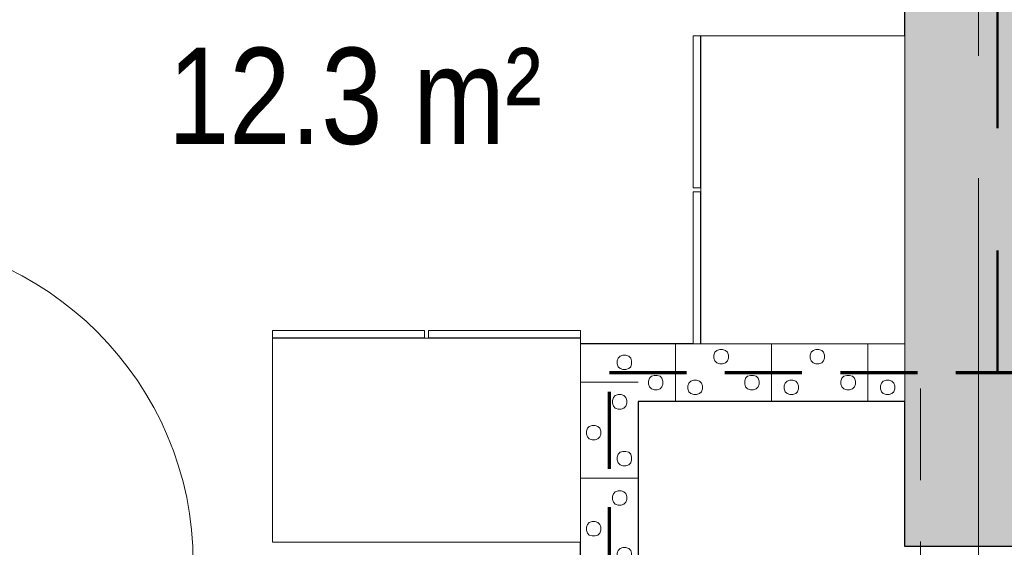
# Model space of a CAD drawing. Header units: millimetres. Extents: x -2180 to 91692, y -6418 to 21859.
# Tile 99 of 256: x 21509 to 24067, y 13223 to 14594. Entities that reach past the tile are written whole.
import ezdxf

# ---------------------------------------------------------------- set-up
doc = ezdxf.new("R2010")
doc.units = ezdxf.units.MM
for name, pattern in [('Dash', [635, 317.5, -317.5]), ('EST_Dash_2_1_', [300, 200, -100]), ('Grid Line 1_2_', [2222.5, 1270, -317.5, 317.5, -317.5]), ('Overhead', [396.875, 238.125, -158.75])]:
    doc.linetypes.add(name, pattern=pattern)
for name, color, linetype, lineweight in [('_Overhead_', 7, 'Overhead', 9), ('Common Edges', 7, 'Continuous', 9), ('Cut Pattern-3', 7, 'Continuous', 9), ('Doors', 7, 'Continuous', 9), ('Doors-2', 7, 'Continuous', 18), ('Grids-1', 7, 'Grid Line 1_2_', 9), ('Plan Swing', 7, 'Continuous', 9), ('Room Tags', 7, 'Continuous', 9), ('Walls-1', 7, 'Continuous', 25)]:
    doc.layers.add(name, color=color, linetype=linetype, lineweight=lineweight)
for name, color, linetype, lineweight, true_color in [('_Tuletõkketsoon', 1, 'Dash', 50, 0xff0000), ('Cut Pattern-2', 7, 'Continuous', 25, 0x787878), ('Doors-1', 7, 'Continuous', 9, 0x7b918a), ('Furniture-3', 7, 'Continuous', 9, 0xd4d4d4), ('SMA_Tuletõkkesektsioon', 1, 'EST_Dash_2_1_', 70, 0xff0000)]:
    doc.layers.add(name, color=color, linetype=linetype, lineweight=lineweight, true_color=true_color)
doc.styles.add('Swis721 Cn BT', font='swissc.ttf', dxfattribs={"height": 250})

# ---------------------------------------------------------------- blocks, each defined once
blk = doc.blocks.new('SMA_D01_ 1-poolne - SU-P-10- 900x2100 1 korrus-2368688-1 Korruse  plaan')
at = {"layer": 'Doors-1'}
for points in [[(359.5, 5.5), (400, 5.5), (400, 45.5), (-400, 45.5), (-400, 5.5), (48.6, 5.5)], [(400, -44.5), (415, -44.5), (415, 5.5), (-415, 5.5), (-415, -44.5), (375, -44.5)]]:
    blk.add_hatch(color=256, dxfattribs=at).paths.add_polyline_path(points, flags=0)
at = {"layer": 'Doors'}
for p, q in [((-400, 45.5), (400, 45.5)), ((400, 5.5), (-400, 5.5)), ((-415, -44.5), (375, -44.5))]:
    blk.add_line(p, q, dxfattribs=at)
at = {"layer": 'Doors-2'}
for p, q in [((-440, -44.5), (-440, 45.5)), ((-440, 45.5), (-400, 45.5)), ((-400, 45.5), (-400, 5.5)), ((400, 5.5), (400, 45.5)), ((400, 45.5), (440, 45.5)), ((440, 45.5), (440, -44.5)), ((-415, 5.5), (-415, -44.5)), ((-400, 5.5), (-415, 5.5)), ((415, 5.5), (400, 5.5)), ((415, -44.5), (415, 5.5)), ((-415, -44.5), (-440, -44.5)), ((375, -44.5), (425, -44.5)), ((375, -894.5), (375, -44.5)), ((425, -44.5), (425, -894.5)), ((440, -44.5), (425, -44.5)), ((425, -894.5), (375, -894.5))]:
    blk.add_line(p, q, dxfattribs=at)
at = {"layer": 'Plan Swing'}
blk.add_arc((425, -44.5), 850, 180, 270, dxfattribs=at)
blk = doc.blocks.new('Standard 550x800 riietekapp - Standard 550x800 riietekapp-1725742-1 Korruse  plaan')
at = {"layer": 'Furniture-3'}
for p, q in [((400, 355), (-400, 355)), ((-400, 355), (-400, -175)), ((400, -175), (400, 355)), ((-400, -175), (400, -175)), ((-5, -176), (-400, -176)), ((-400, -176), (-400, -195)), ((-5, -195), (-5, -176)), ((5, -176), (5, -195)), ((400, -176), (5, -176)), ((400, -195), (400, -176)), ((-400, -195), (-5, -195)), ((5, -195), (400, -195))]:
    blk.add_line(p, q, dxfattribs=at)

msp = doc.modelspace()

# ---------------------------------------------------------------- hatches: boundary and pattern name
at = {"layer": 'Cut Pattern-2'}
msp.add_hatch(color=256, dxfattribs=at).paths.add_polyline_path([(24218.2, 13224.7), (24218.2, 14616.9), (23808.2, 14616.9), (23808.2, 13224.7), (23898.2, 13224.7)], flags=0)
at = {"layer": 'Cut Pattern-3'}
h = msp.add_hatch(dxfattribs=at)
h.set_pattern_fill('FP_22', color=256, angle=225, style=0, pattern_type=2)
h.set_pattern_definition([(135, (22988.33, 13504.6), (-250, -1e-12), [7.07, -346.48]), (45, (22983.33, 13532.1), (-250, -1e-12), [7.07, -346.48]), (180, (23003.33, 13502.1), (1e-12, -250), [7.5, -242.5]), (161.565, (22995.826, 13502.106), (-250, 0.0002), [7.906, -782.664]), (18.435, (22988.33, 13537.11), (-250, -0.0002), [7.906, -782.664]), (3e-13, (22995.83, 13539.6), (-1e-12, 250), [7.5, -242.5]), (341.565, (23003.33, 13539.606), (-250, 0.0002), [7.906, -782.664]), (315, (23010.83, 13537.1), (-250, -1e-12), [7.07, -346.48]), (251.565, (23018.33, 13517.11), (-250.001, -1000), [7.906, -782.664]), (225, (23015.83, 13509.6), (-250, -1e-12), [7.07, -346.48]), (198.435, (23010.83, 13504.606), (-250, -0.0002), [7.906, -782.664]), (270, (23018.33, 13524.6), (250, 1e-12), [7.5, -242.5]), (288.435, (23015.83, 13532.11), (250.001, -1000), [7.906, -782.664]), (90, (23060.83, 13449.6), (-250, -1e-12), [7.5, -242.5]), (180, (23083.33, 13434.6), (1e-12, -250), [7.5, -242.5]), (161.565, (23075.826, 13434.606), (-250, 0.0002), [7.906, -782.664]), (135, (23068.33, 13437.1), (-250, -1e-12), [7.07, -346.48]), (45, (23063.33, 13464.6), (-250, -1e-12), [7.07, -346.48]), (18.435, (23068.33, 13469.61), (-250, -0.0002), [7.906, -782.664]), (3e-13, (23075.83, 13472.1), (-1e-12, 250), [7.5, -242.5]), (341.565, (23083.33, 13472.106), (-250, 0.0002), [7.906, -782.664]), (315, (23090.83, 13469.6), (-250, -1e-12), [7.07, -346.48]), (251.565, (23098.33, 13449.61), (-250.001, -1000), [7.906, -782.664]), (225, (23095.83, 13442.1), (-250, -1e-12), [7.07, -346.48]), (198.435, (23090.83, 13437.11), (-250, -0.0002), [7.906, -782.664]), (270, (23098.33, 13457.1), (250, 1e-12), [7.5, -242.5]), (288.435, (23095.83, 13464.61), (250.001, -1000), [7.906, -782.664]), (108.435, (23063.33, 13442.11), (-250, 499.999), [7.906, -782.664]), (71.565, (23060.83, 13457.11), (250, 500), [7.906, -782.664]), (90, (23048.33, 13597.1), (-250, -1e-12), [7.5, -242.5]), (180, (23070.83, 13582.1), (1e-12, -250), [7.5, -242.5]), (161.565, (23063.33, 13582.11), (-250, 0.0002), [7.906, -782.664]), (135, (23055.83, 13584.6), (-250, -1e-12), [7.07, -346.48]), (45, (23050.83, 13612.1), (-250, -1e-12), [7.07, -346.48]), (18.435, (23055.83, 13617.106), (-250, -0.0002), [7.906, -782.664]), (3e-13, (23063.33, 13619.6), (-1e-12, 250), [7.5, -242.5]), (341.565, (23070.826, 13619.606), (-250, 0.0002), [7.906, -782.664]), (315, (23078.33, 13617.1), (-250, -1e-12), [7.07, -346.48]), (251.565, (23085.826, 13597.11), (-250.001, -1000), [7.906, -782.664]), (225, (23083.33, 13589.6), (-250, -1e-12), [7.07, -346.48]), (198.435, (23078.33, 13584.606), (-250, -0.0002), [7.906, -782.664]), (270, (23085.83, 13604.6), (250, 1e-12), [7.5, -242.5]), (288.435, (23083.33, 13612.11), (250.001, -1000), [7.906, -782.664]), (108.435, (23050.83, 13589.606), (-250, 499.999), [7.906, -782.664]), (71.565, (23048.326, 13604.61), (250, 499.999), [7.906, -782.664]), (90, (22980.83, 13517.1), (-250, -1e-12), [7.5, -242.5]), (108.435, (22983.33, 13509.606), (-250, 499.999), [7.906, -782.664]), (71.565, (22980.83, 13524.61), (250, 500), [7.906, -782.664]), (90, (22890.83, 13464.6), (-250, -1e-12), [7.5, -242.5]), (180, (22913.33, 13449.6), (1e-12, -250), [7.5, -242.5]), (161.565, (22905.83, 13449.61), (-250, 0.0002), [7.906, -782.664]), (135, (22898.33, 13452.1), (-250, -1e-12), [7.07, -346.48]), (45, (22893.33, 13479.6), (-250, -1e-12), [7.07, -346.48]), (18.435, (22898.326, 13484.61), (-250, -0.0002), [7.906, -782.664]), (3e-13, (22905.83, 13487.1), (-1e-12, 250), [7.5, -242.5]), (341.565, (22913.326, 13487.106), (-250, 0.0002), [7.906, -782.664]), (315, (22920.83, 13484.6), (-250, -1e-12), [7.07, -346.48]), (251.565, (22928.33, 13464.606), (-250.001, -1000), [7.906, -782.664]), (225, (22925.83, 13457.1), (-250, -1e-12), [7.07, -346.48]), (198.435, (22920.826, 13452.11), (-250, -0.0002), [7.906, -782.664]), (270, (22928.33, 13472.1), (250, 1e-12), [7.5, -242.5]), (288.435, (22925.826, 13479.61), (250.001, -1000), [7.906, -782.664]), (108.435, (22893.326, 13457.11), (-250, 499.999), [7.906, -782.664]), (71.565, (22890.83, 13472.106), (250, 499.999), [7.906, -782.664]), (90, (22910.83, 13572.1), (-250, -1e-12), [7.5, -242.5]), (180, (22933.33, 13557.1), (1e-12, -250), [7.5, -242.5]), (161.565, (22925.826, 13557.11), (-250, 0.0002), [7.906, -782.664]), (135, (22918.33, 13559.6), (-250, -1e-12), [7.07, -346.48]), (45, (22913.33, 13587.1), (-250, -1e-12), [7.07, -346.48]), (18.435, (22918.326, 13592.11), (-250, -0.0002), [7.906, -782.664]), (3e-13, (22925.83, 13594.6), (-1e-12, 250), [7.5, -242.5]), (341.565, (22933.33, 13594.61), (-250, 0.0002), [7.906, -782.664]), (315, (22940.83, 13592.1), (-250, -1e-12), [7.07, -346.48]), (251.565, (22948.33, 13572.106), (-250.001, -1000), [7.906, -782.664]), (225, (22945.83, 13564.6), (-250, -1e-12), [7.07, -346.48]), (198.435, (22940.826, 13559.61), (-250, -0.0002), [7.906, -782.664]), (270, (22948.33, 13579.6), (250, 1e-12), [7.5, -242.5]), (288.435, (22945.826, 13587.11), (250.001, -1000), [7.906, -782.664]), (108.435, (22913.326, 13564.61), (-250.001, 500), [7.906, -782.664]), (71.565, (22910.83, 13579.606), (250.001, 500), [7.906, -782.664]), (180, (23115.83, 13402.1), (1e-12, -250), [])])
h.paths.add_polyline_path([(23114.3, 13052.1), (23115.8, 13052.1), (23115.8, 13752.1), (22965.8, 13752.1), (22965.8, 13052.1)], flags=0)
h = msp.add_hatch(dxfattribs=at)
h.set_pattern_fill('FP_23', color=256, angle=225, style=0, pattern_type=2)
h.set_pattern_definition([(45, (23564.52, 13729.6), (-1e-12, 250), [7.07, -346.48]), (315, (23592.02, 13734.6), (-1e-12, 250), [7.07, -346.48]), (90, (23562.02, 13714.6), (-250, -1e-12), [7.5, -242.5]), (71.565, (23562.02, 13722.11), (0.0002, 250), [7.906, -782.664]), (288.435, (23597.02, 13729.606), (-0.0002, 250), [7.906, -782.664]), (270, (23599.52, 13722.1), (250, 1e-12), [7.5, -242.5]), (251.565, (23599.52, 13714.61), (0.0002, 250), [7.906, -782.664]), (225, (23597.02, 13707.1), (-1e-12, 250), [7.07, -346.48]), (161.565, (23577.02, 13699.606), (-1000, 250.001), [7.906, -782.664]), (135, (23569.52, 13702.1), (-1e-12, 250), [7.07, -346.48]), (108.435, (23564.52, 13707.106), (-0.0002, 250), [7.906, -782.664]), (180, (23584.52, 13699.6), (1e-12, -250), [7.5, -242.5]), (198.435, (23592.02, 13702.106), (-1000, -250.001), [7.906, -782.664]), (3e-13, (23509.52, 13657.1), (-1e-12, 250), [7.5, -242.5]), (90, (23494.52, 13634.6), (-250, -1e-12), [7.5, -242.5]), (71.565, (23494.52, 13642.106), (0.0002, 250), [7.906, -782.664]), (45, (23497.02, 13649.6), (-1e-12, 250), [7.07, -346.48]), (315, (23524.52, 13654.6), (-1e-12, 250), [7.07, -346.48]), (288.435, (23529.52, 13649.61), (-0.0002, 250), [7.906, -782.664]), (270, (23532.02, 13642.1), (250, 1e-12), [7.5, -242.5]), (251.565, (23532.02, 13634.61), (0.0002, 250), [7.906, -782.664]), (225, (23529.52, 13627.1), (-1e-12, 250), [7.07, -346.48]), (161.565, (23509.52, 13619.606), (-1000, 250.001), [7.906, -782.664]), (135, (23502.02, 13622.1), (-1e-12, 250), [7.07, -346.48]), (108.435, (23497.02, 13627.11), (-0.0002, 250), [7.906, -782.664]), (180, (23517.02, 13619.6), (1e-12, -250), [7.5, -242.5]), (198.435, (23524.52, 13622.11), (-1000, -250.001), [7.906, -782.664]), (18.435, (23502.02, 13654.61), (500, 250), [7.906, -782.664]), (341.565, (23517.02, 13657.11), (499.999, -250), [7.906, -782.664]), (3e-13, (23657.02, 13669.6), (-1e-12, 250), [7.5, -242.5]), (90, (23642.02, 13647.1), (-250, -1e-12), [7.5, -242.5]), (71.565, (23642.02, 13654.61), (0.0002, 250), [7.906, -782.664]), (45, (23644.52, 13662.1), (-1e-12, 250), [7.07, -346.48]), (315, (23672.02, 13667.1), (-1e-12, 250), [7.07, -346.48]), (288.435, (23677.02, 13662.11), (-0.0002, 250), [7.906, -782.664]), (270, (23679.52, 13654.6), (250, 1e-12), [7.5, -242.5]), (251.565, (23679.52, 13647.11), (0.0002, 250), [7.906, -782.664]), (225, (23677.02, 13639.6), (-1e-12, 250), [7.07, -346.48]), (161.565, (23657.02, 13632.106), (-1000, 250.001), [7.906, -782.664]), (135, (23649.52, 13634.6), (-1e-12, 250), [7.07, -346.48]), (108.435, (23644.52, 13639.61), (-0.0002, 250), [7.906, -782.664]), (180, (23664.52, 13632.1), (1e-12, -250), [7.5, -242.5]), (198.435, (23672.02, 13634.61), (-1000, -250.001), [7.906, -782.664]), (18.435, (23649.52, 13667.11), (500, 250.001), [7.906, -782.664]), (341.565, (23664.52, 13669.606), (500, -250.001), [7.906, -782.664]), (3e-13, (23577.02, 13737.1), (-1e-12, 250), [7.5, -242.5]), (18.435, (23569.52, 13734.606), (499.999, 250), [7.906, -782.664]), (341.565, (23584.52, 13737.11), (500, -250), [7.906, -782.664]), (3e-13, (23524.52, 13827.1), (-1e-12, 250), [7.5, -242.5]), (90, (23509.52, 13804.6), (-250, -1e-12), [7.5, -242.5]), (71.565, (23509.52, 13812.11), (0.0002, 250), [7.906, -782.664]), (45, (23512.02, 13819.6), (-1e-12, 250), [7.07, -346.48]), (315, (23539.52, 13824.6), (-1e-12, 250), [7.07, -346.48]), (288.435, (23544.52, 13819.606), (-0.0002, 250), [7.906, -782.664]), (270, (23547.02, 13812.1), (250, 1e-12), [7.5, -242.5]), (251.565, (23547.02, 13804.606), (0.0002, 250), [7.906, -782.664]), (225, (23544.52, 13797.1), (-1e-12, 250), [7.07, -346.48]), (161.565, (23524.52, 13789.61), (-1000, 250.001), [7.906, -782.664]), (135, (23517.02, 13792.1), (-1e-12, 250), [7.07, -346.48]), (108.435, (23512.02, 13797.106), (-0.0002, 250), [7.906, -782.664]), (180, (23532.02, 13789.6), (1e-12, -250), [7.5, -242.5]), (198.435, (23539.52, 13792.106), (-1000, -250.001), [7.906, -782.664]), (18.435, (23517.02, 13824.606), (500, 250), [7.906, -782.664]), (341.565, (23532.02, 13827.11), (499.999, -250), [7.906, -782.664]), (3e-13, (23632.02, 13807.1), (-1e-12, 250), [7.5, -242.5]), (90, (23617.02, 13784.6), (-250, -1e-12), [7.5, -242.5]), (71.565, (23617.02, 13792.106), (0.0002, 250), [7.906, -782.664]), (45, (23619.52, 13799.6), (-1e-12, 250), [7.07, -346.48]), (315, (23647.02, 13804.6), (-1e-12, 250), [7.07, -346.48]), (288.435, (23652.02, 13799.606), (-0.0002, 250), [7.906, -782.664]), (270, (23654.52, 13792.1), (250, 1e-12), [7.5, -242.5]), (251.565, (23654.52, 13784.61), (0.0002, 250), [7.906, -782.664]), (225, (23652.02, 13777.1), (-1e-12, 250), [7.07, -346.48]), (161.565, (23632.02, 13769.61), (-1000, 250.001), [7.906, -782.664]), (135, (23624.52, 13772.1), (-1e-12, 250), [7.07, -346.48]), (108.435, (23619.52, 13777.106), (-0.0002, 250), [7.906, -782.664]), (180, (23639.52, 13769.6), (1e-12, -250), [7.5, -242.5]), (198.435, (23647.02, 13772.106), (-1000, -250.001), [7.906, -782.664]), (18.435, (23624.52, 13804.606), (500, 250.001), [7.906, -782.664]), (341.565, (23639.52, 13807.11), (499.999, -250), [7.906, -782.664]), (90, (23462.02, 13602.1), (-250, -1e-12), [])])
h.paths.add_polyline_path([(23258.2, 13602.1), (23808.2, 13602.1), (23808.2, 13752.1), (23115.8, 13752.1), (23115.8, 13602.1)], flags=0)

# ---------------------------------------------------------------- linework, layer by layer
at = {"layer": '_Overhead_'}
msp.add_line((23848.7, 13635.3), (23848.7, 10612.1), dxfattribs=at)
at = {"layer": '_Tuletõkketsoon'}
msp.add_line((24049.3, 13677.1), (24049.3, 18362.9), dxfattribs=at)
at = {"layer": 'Common Edges'}
msp.add_line((23808.2, 13602.1), (23808.2, 13752.1), dxfattribs=at)
at = {"layer": 'Grids-1'}
msp.add_line((24000, 18627.8), (24000, 1154.9), dxfattribs=at)
at = {"layer": 'SMA_Tuletõkkesektsioon'}
for p, q in [((23040.8, 13677.1), (25040.8, 13677.1)), ((23040.8, 13127.1), (23040.8, 13677.1))]:
    msp.add_line(p, q, dxfattribs=at)
at = {"layer": 'Walls-1'}
for p, q in [((23808.2, 14552.1), (23808.2, 14616.9)), ((23258.2, 13752.1), (22965.8, 13752.1)), ((23115.8, 13602.1), (23115.8, 13202.1)), ((23808.2, 13602.1), (23115.8, 13602.1)), ((23808.2, 13224.7), (23808.2, 13602.1)), ((22965.8, 13052.1), (22965.8, 13236.1)), ((24218.2, 13224.7), (23808.2, 13224.7))]:
    msp.add_line(p, q, dxfattribs=at)

# ---------------------------------------------------------------- block references
at = {"layer": 'Doors', "rotation": 180}
msp.add_blockref('SMA_D01_ 1-poolne - SU-P-10- 900x2100 1 korrus-2368688-1 Korruse  plaan', (21534.8, 13136.6), dxfattribs=at)
at = {"layer": 'Furniture-3'}
for p, rotation in [((23453.2, 14152.1), 269.9999999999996), ((22565.8, 13591.1), 180)]:
    msp.add_blockref('Standard 550x800 riietekapp - Standard 550x800 riietekapp-1725742-1 Korruse  plaan', p, dxfattribs=dict(at, rotation=rotation))

# ---------------------------------------------------------------- texts
at = {"layer": 'Room Tags', "insert": (21893.9, 14521.4), "char_height": 250, "width": 1250.632, "attachment_point": 1, "style": 'Swis721 Cn BT'}
msp.add_mtext('12.3 m²', dxfattribs=at)

doc.saveas('drawing.dxf')
